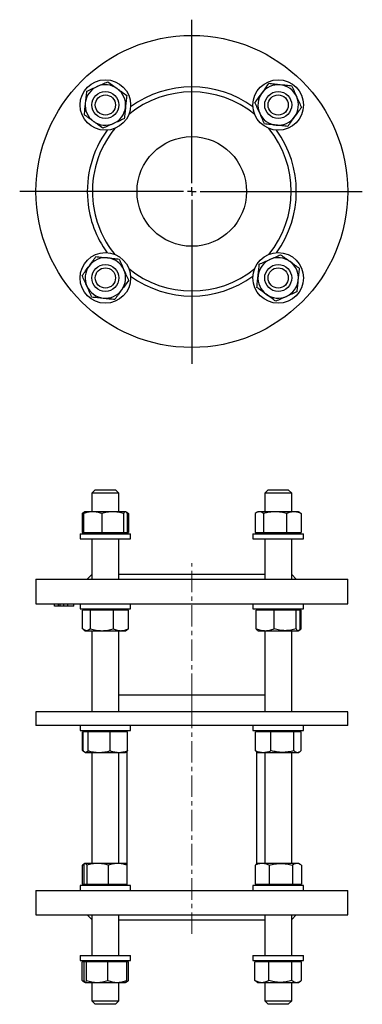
# Model space of a CAD drawing. Header units: millimetres. Extents: x 43 to 635, y 82 to 666.
# Tile 1 of 2: x 43 to 247, y 82 to 666. Entities that reach past the tile are written whole.
import ezdxf

# ---------------------------------------------------------------- set-up
doc = ezdxf.new("R2010")
doc.units = ezdxf.units.MM
doc.linetypes.add('CENTERX2', pattern=[20.32, 12.7, -2.54, 2.54, -2.54])
doc.layers.add('FORMAT', color=7, linetype='Continuous')

# ---------------------------------------------------------------- blocks, each defined once
blk = doc.blocks.new('SW_CENTERMARKSYMBOL_0')
at = {"layer": 'FORMAT', "color": 0}
for p, q in [((0, 5), (0, 101.84)), ((-5, 0), (-102.11, 0)), ((0, 0), (-2.5, 0)), ((0, 0), (0, 2.5)), ((0, 0), (0, -2.5)), ((0, 0), (2.5, 0)), ((5, 0), (101.16, 0)), ((0, -5), (0, -102.15))]:
    blk.add_line(p, q, dxfattribs=at)

msp = doc.modelspace()

# ---------------------------------------------------------------- linework, layer by layer
at = {"color": 7, "linetype": 'Continuous', "lineweight": 25}
for p, q in [((88.1, 387), (86.1, 385)), ((88.1, 387), (100.1, 387)), ((102.1, 385), (100.1, 387)), ((190.63, 387), (188.63, 385)), ((190.63, 387), (192.77, 387)), ((192.77, 387), (202.63, 387)), ((204.63, 385), (202.63, 387)), ((86.1, 385), (86.1, 374)), ((102.1, 385), (86.1, 385)), ((102.1, 374), (102.1, 385)), ((188.63, 385), (188.63, 374)), ((191.48, 385), (188.63, 385)), ((204.63, 385), (191.48, 385)), ((204.63, 374), (204.63, 385)), ((81.95, 373.91), (81.24, 373.5)), ((82.1, 374), (81.95, 373.91)), ((86.57, 374), (82.1, 374)), ((98.43, 374), (86.57, 374)), ((105.96, 374), (98.43, 374)), ((106.1, 374), (105.96, 374)), ((106.25, 373.91), (106.1, 374)), ((106.97, 373.5), (106.29, 373.89)), ((184.63, 374), (183.77, 373.5)), ((185.44, 374), (184.63, 374)), ((194.78, 374), (185.44, 374)), ((205.97, 374), (194.78, 374)), ((208.63, 374), (205.97, 374)), ((209.5, 373.5), (208.63, 374)), ((80.41, 372.93), (80.41, 361.8)), ((81.18, 372.93), (81.18, 361.8)), ((91.96, 372.93), (91.96, 361.8)), ((104.89, 372.93), (104.89, 361.8)), ((107.03, 372.93), (107.03, 361.8)), ((107.79, 372.93), (107.79, 361.8)), ((182.94, 372.93), (182.94, 361.8)), ((187.94, 372.93), (187.94, 361.8)), ((201.63, 372.93), (201.63, 361.8)), ((210.32, 372.93), (210.32, 361.8)), ((79.1, 361), (79.1, 358)), ((79.1, 361), (109.1, 361)), ((79.1, 358), (109.1, 358)), ((80.41, 361.8), (81.18, 361.8)), ((81.18, 361.8), (86.57, 361.8)), ((82.1, 361.8), (82.1, 361)), ((86.1, 358), (86.1, 334)), ((86.57, 361.8), (91.96, 361.8)), ((91.96, 361.8), (98.43, 361.8)), ((98.43, 361.8), (104.89, 361.8)), ((102.1, 334), (102.1, 358)), ((104.89, 361.8), (105.96, 361.8)), ((105.96, 361.8), (107.03, 361.8)), ((106.1, 361), (106.1, 361.8)), ((107.03, 361.8), (107.79, 361.8)), ((109.1, 358), (109.1, 361)), ((181.63, 361), (181.63, 358)), ((181.63, 361), (211.63, 361)), ((181.63, 358), (211.63, 358)), ((182.94, 361.8), (185.44, 361.8)), ((184.63, 361.8), (184.63, 361)), ((185.44, 361.8), (187.94, 361.8)), ((187.94, 361.8), (194.78, 361.8)), ((188.63, 358), (188.63, 334)), ((194.78, 361.8), (201.63, 361.8)), ((201.63, 361.8), (205.97, 361.8)), ((204.63, 334), (204.63, 358)), ((205.97, 361.8), (210.32, 361.8)), ((208.63, 361), (208.63, 361.8)), ((211.63, 358), (211.63, 361)), ((52.87, 334), (52.87, 319.5)), ((52.87, 334), (237.87, 334)), ((86.1, 336.73), (83.37, 334)), ((102.1, 337), (188.63, 337)), ((207.37, 334), (204.63, 336.73)), ((237.87, 319.5), (237.87, 334)), ((52.87, 319.5), (237.87, 319.5)), ((63.94, 318), (63.94, 319.5)), ((66.31, 318), (63.94, 318)), ((66.31, 318), (66.31, 319.5)), ((67.22, 318), (66.31, 318)), ((67.22, 318), (67.22, 319.5)), ((69.51, 318), (67.22, 318)), ((69.51, 318), (69.51, 319.5)), ((71.75, 318), (69.51, 318)), ((71.75, 318), (71.75, 319.5)), ((75.37, 318), (71.75, 318)), ((75.37, 318), (75.37, 319.5)), ((79.1, 319.5), (79.1, 316.5)), ((79.1, 316.5), (109.1, 316.5)), ((80.45, 304.57), (80.45, 315.7)), ((82.83, 315.7), (80.45, 315.7)), ((82.1, 316.5), (82.1, 315.7)), ((85.21, 315.7), (82.83, 315.7)), ((85.21, 304.57), (85.21, 315.7)), ((92.03, 315.7), (85.21, 315.7)), ((98.86, 315.7), (92.03, 315.7)), ((98.86, 304.57), (98.86, 315.7)), ((103.3, 315.7), (98.86, 315.7)), ((107.75, 315.7), (103.3, 315.7)), ((106.1, 315.7), (106.1, 316.5)), ((107.75, 304.57), (107.75, 315.7)), ((109.1, 316.5), (109.1, 319.5)), ((181.63, 319.5), (181.63, 316.5)), ((181.63, 316.5), (211.63, 316.5)), ((183.62, 304.57), (183.62, 315.7)), ((188.93, 315.7), (183.62, 315.7)), ((184.63, 316.5), (184.63, 315.7)), ((194.24, 315.7), (188.93, 315.7)), ((194.24, 304.57), (194.24, 315.7)), ((200.75, 315.7), (194.24, 315.7)), ((207.26, 315.7), (200.75, 315.7)), ((207.26, 304.57), (207.26, 315.7)), ((208.45, 315.7), (207.26, 315.7)), ((209.65, 315.7), (208.45, 315.7)), ((208.63, 315.7), (208.63, 316.5)), ((209.65, 304.57), (209.65, 315.7)), ((210.28, 315.7), (209.65, 315.7)), ((210.28, 304.57), (210.28, 315.7)), ((211.63, 316.5), (211.63, 319.5)), ((81.33, 303.95), (82.1, 303.5)), ((106.1, 303.5), (106.88, 303.95)), ((184.45, 303.61), (184.63, 303.5)), ((208.63, 303.5), (208.82, 303.61)), ((208.87, 303.63), (209.41, 303.95)), ((82.1, 303.5), (82.83, 303.5)), ((82.83, 303.5), (92.03, 303.5)), ((86.1, 303.5), (86.1, 255.33)), ((92.03, 303.5), (103.3, 303.5)), ((102.1, 255.33), (102.1, 303.5)), ((103.3, 303.5), (106.1, 303.5)), ((184.63, 303.5), (188.93, 303.5)), ((188.63, 303.5), (188.63, 255.33)), ((188.93, 303.5), (200.75, 303.5)), ((200.75, 303.5), (208.45, 303.5)), ((204.63, 255.33), (204.63, 303.5)), ((208.45, 303.5), (208.63, 303.5)), ((188.63, 265.33), (102.1, 265.33)), ((52.87, 255.33), (52.87, 247.33)), ((237.87, 255.33), (52.87, 255.33)), ((237.87, 247.33), (237.87, 255.33)), ((237.87, 247.33), (52.87, 247.33)), ((79.1, 247.33), (79.1, 244.33)), ((109.1, 244.33), (109.1, 247.33)), ((181.63, 247.33), (181.63, 244.33)), ((211.63, 244.33), (211.63, 247.33)), ((79.1, 244.33), (109.1, 244.33)), ((80.55, 232.4), (80.55, 243.53)), ((80.93, 243.53), (80.55, 243.53)), ((80.93, 232.4), (80.93, 243.53)), ((82.36, 243.53), (80.93, 243.53)), ((82.1, 244.33), (82.1, 243.53)), ((83.8, 243.53), (82.36, 243.53)), ((83.8, 232.4), (83.8, 243.53)), ((90.39, 243.53), (83.8, 243.53)), ((96.97, 243.53), (90.39, 243.53)), ((96.97, 232.4), (96.97, 243.53)), ((102.13, 243.53), (96.97, 243.53)), ((107.28, 243.53), (102.13, 243.53)), ((106.1, 243.53), (106.1, 244.33)), ((106.87, 244.33), (106.87, 243.53)), ((107.28, 232.4), (107.28, 243.53)), ((181.63, 244.33), (211.63, 244.33)), ((183.08, 232.4), (183.08, 243.53)), ((187.71, 243.53), (183.08, 243.53)), ((183.87, 243.53), (183.87, 244.33)), ((184.63, 244.33), (184.63, 243.53)), ((192.34, 243.53), (187.71, 243.53)), ((192.34, 232.4), (192.34, 243.53)), ((199.12, 243.53), (192.34, 243.53)), ((205.9, 243.53), (199.12, 243.53)), ((205.9, 232.4), (205.9, 243.53)), ((208.04, 243.53), (205.9, 243.53)), ((210.19, 243.53), (208.04, 243.53)), ((208.63, 243.53), (208.63, 244.33)), ((210.19, 232.4), (210.19, 243.53)), ((80.55, 232.4), (81.1, 232.18)), ((81.48, 231.69), (81.81, 231.5)), ((81.83, 231.48), (82.1, 231.33)), ((82.1, 231.33), (82.36, 231.33)), ((82.36, 231.33), (90.39, 231.33)), ((86.1, 231.33), (86.1, 165.5)), ((90.39, 231.33), (102.13, 231.33)), ((102.1, 165.5), (102.1, 231.33)), ((102.13, 231.33), (106.1, 231.33)), ((106.1, 231.33), (106.37, 231.48)), ((106.37, 231.48), (106.72, 231.69)), ((106.87, 231.9), (106.87, 164.45)), ((183.87, 165.06), (183.87, 231.78)), ((184.01, 231.69), (184.63, 231.33)), ((184.63, 231.33), (187.71, 231.33)), ((187.71, 231.33), (199.12, 231.33)), ((188.63, 231.33), (188.63, 165.5)), ((199.12, 231.33), (208.04, 231.33)), ((204.63, 165.5), (204.63, 231.33)), ((208.04, 231.33), (208.63, 231.33)), ((208.63, 231.33), (209.25, 231.69)), ((80.36, 164.43), (80.36, 153.3)), ((81.99, 165.44), (81.09, 164.91)), ((81.33, 164.43), (81.33, 153.3)), ((82.1, 165.5), (82, 165.44)), ((82.2, 165.5), (82.1, 165.5)), ((89.46, 165.5), (82.2, 165.5)), ((83.07, 164.43), (83.07, 153.3)), ((101.36, 165.5), (89.46, 165.5)), ((95.85, 164.43), (95.85, 153.3)), ((106.1, 165.5), (101.36, 165.5)), ((106.2, 165.44), (106.1, 165.5)), ((106.87, 165.06), (106.2, 165.44)), ((106.88, 164.43), (106.88, 153.3)), ((182.89, 164.43), (182.89, 153.3)), ((184.63, 165.5), (183.62, 164.91)), ((187.08, 165.5), (184.63, 165.5)), ((198.14, 165.5), (187.08, 165.5)), ((191.27, 164.43), (191.27, 153.3)), ((207.7, 165.5), (198.14, 165.5)), ((205.02, 164.43), (205.02, 153.3)), ((208.63, 165.5), (207.7, 165.5)), ((209.65, 164.91), (208.63, 165.5)), ((210.38, 164.43), (210.38, 153.3)), ((79.1, 152.5), (79.1, 149.5)), ((79.18, 152.5), (79.1, 152.5)), ((109.1, 152.5), (79.18, 152.5)), ((80.36, 153.3), (81.33, 153.3)), ((81.33, 153.3), (82.2, 153.3)), ((82.1, 153.3), (82.1, 152.5)), ((82.2, 153.3), (83.07, 153.3)), ((83.07, 153.3), (89.46, 153.3)), ((89.46, 153.3), (95.85, 153.3)), ((95.85, 153.3), (101.36, 153.3)), ((101.36, 153.3), (106.88, 153.3)), ((106.1, 152.5), (106.1, 153.3)), ((106.87, 153.3), (106.87, 152.5)), ((109.1, 149.5), (109.1, 152.5)), ((181.63, 152.5), (181.63, 149.5)), ((198.19, 152.5), (181.63, 152.5)), ((182.89, 153.3), (187.08, 153.3)), ((183.87, 152.5), (183.87, 153.3)), ((184.63, 153.3), (184.63, 152.5)), ((187.08, 153.3), (191.27, 153.3)), ((191.27, 153.3), (198.14, 153.3)), ((198.14, 153.3), (205.02, 153.3)), ((211.63, 152.5), (198.19, 152.5)), ((205.02, 153.3), (207.7, 153.3)), ((207.7, 153.3), (210.38, 153.3)), ((208.63, 152.5), (208.63, 153.3)), ((211.63, 149.5), (211.63, 152.5)), ((52.87, 149.5), (52.87, 135)), ((52.87, 149.5), (237.87, 149.5)), ((237.87, 135), (237.87, 149.5)), ((52.87, 135), (237.87, 135)), ((83.37, 135), (86.1, 132.26)), ((86.1, 135), (86.1, 111)), ((102.1, 111), (102.1, 135)), ((188.63, 135), (188.63, 111)), ((204.63, 132.26), (207.37, 135)), ((204.63, 111), (204.63, 135)), ((102.1, 132), (188.63, 132)), ((79.1, 111), (79.1, 108)), ((79.1, 111), (109.1, 111)), ((109.1, 108), (109.1, 111)), ((181.63, 111), (181.63, 108)), ((181.63, 111), (211.63, 111)), ((211.63, 108), (211.63, 111)), ((79.1, 108), (109.1, 108)), ((80.32, 96.07), (80.32, 107.2)), ((81.45, 107.2), (80.32, 107.2)), ((81.45, 96.07), (81.45, 107.2)), ((82.17, 107.2), (81.45, 107.2)), ((82.1, 108), (82.1, 107.2)), ((82.89, 107.2), (82.17, 107.2)), ((82.89, 96.07), (82.89, 107.2)), ((89.22, 107.2), (82.89, 107.2)), ((95.54, 107.2), (89.22, 107.2)), ((95.54, 96.07), (95.54, 107.2)), ((101.15, 107.2), (95.54, 107.2)), ((106.76, 107.2), (101.15, 107.2)), ((106.1, 107.2), (106.1, 108)), ((106.76, 96.07), (106.76, 107.2)), ((107.88, 107.2), (106.76, 107.2)), ((107.88, 96.07), (107.88, 107.2)), ((181.63, 108), (211.63, 108)), ((182.85, 96.07), (182.85, 107.2)), ((186.92, 107.2), (182.85, 107.2)), ((184.63, 108), (184.63, 107.2)), ((190.99, 107.2), (186.92, 107.2)), ((190.99, 96.07), (190.99, 107.2)), ((197.88, 107.2), (190.99, 107.2)), ((204.77, 107.2), (197.88, 107.2)), ((204.77, 96.07), (204.77, 107.2)), ((207.59, 107.2), (204.77, 107.2)), ((210.41, 107.2), (207.59, 107.2)), ((208.63, 107.2), (208.63, 108)), ((210.41, 96.07), (210.41, 107.2)), ((80.96, 95.66), (82, 95.06)), ((82.04, 95.04), (82.1, 95)), ((82.1, 95), (82.17, 95)), ((82.17, 95), (89.22, 95)), ((86.1, 95), (86.1, 84)), ((89.22, 95), (101.15, 95)), ((101.15, 95), (106.1, 95)), ((102.1, 84), (102.1, 95)), ((106.1, 95), (106.17, 95.04)), ((106.17, 95.04), (107.24, 95.66)), ((183.49, 95.66), (184.63, 95)), ((184.63, 95), (186.92, 95)), ((186.92, 95), (197.88, 95)), ((188.63, 95), (188.63, 84)), ((197.88, 95), (207.59, 95)), ((204.63, 84), (204.63, 95)), ((207.59, 95), (208.63, 95)), ((208.63, 95), (209.77, 95.66)), ((86.1, 84), (88.1, 82)), ((86.1, 84), (102.1, 84)), ((100.1, 82), (88.1, 82)), ((100.1, 82), (102.1, 84)), ((188.63, 84), (190.63, 82)), ((188.63, 84), (191.48, 84)), ((192.77, 82), (190.63, 82)), ((191.48, 84), (204.63, 84)), ((202.63, 82), (192.77, 82)), ((202.63, 82), (204.63, 84))]:
    msp.add_line(p, q, dxfattribs=at)
for centre, radius in [((145.37, 563.88), 92.5), ((94.1, 615.15), 15), ((196.63, 615.15), 15), ((94.1, 615.15), 8), ((94.1, 615.15), 6), ((196.63, 615.15), 8), ((196.63, 615.15), 6), ((145.37, 563.88), 32.5), ((94.1, 512.62), 15), ((196.63, 512.62), 15), ((94.1, 512.62), 8), ((196.63, 512.62), 8), ((94.1, 512.62), 6), ((196.63, 512.62), 6)]:
    msp.add_circle(centre, radius, dxfattribs=at)
for centre, radius, start, end in [((94.1, 615.15), 12, 114.03019, 174.03019), ((94.1, 615.15), 12, 54.03019, 114.03019), ((94.1, 615.15), 12, 354.03019, 54.03019), ((145.37, 563.88), 62, 54.16426, 125.83574), ((196.63, 615.15), 12, 84.03019, 144.03019), ((196.63, 615.15), 12, 24.03019, 84.03019), ((145.37, 563.88), 59, 50.73029, 129.26971), ((196.63, 615.15), 12, 144.03019, 204.03019), ((196.63, 615.15), 12, 324.03019, 24.03019), ((94.1, 615.15), 12, 174.03019, 234.03019), ((94.1, 615.15), 12, 294.03019, 354.03019), ((196.63, 615.15), 12, 204.03019, 264.03019), ((196.63, 615.15), 12, 264.03019, 324.03019), ((94.1, 615.15), 12, 234.03019, 294.03019), ((145.37, 563.88), 62, 144.16426, 185.08045), ((145.37, 563.88), 59, 140.73029, 185.08045), ((145.37, 563.88), 59, 320.73029, 39.26971), ((145.37, 563.88), 62, 324.16426, 35.83574), ((145.37, 563.88), 62, 185.08045, 215.83574), ((145.37, 563.88), 59, 185.08045, 219.26971), ((94.1, 512.62), 12, 144.03019, 204.03019), ((94.1, 512.62), 12, 84.03019, 144.03019), ((94.1, 512.62), 12, 24.03019, 84.03019), ((196.63, 512.62), 12, 114.03019, 174.03019), ((196.63, 512.62), 12, 54.03019, 114.03019), ((196.63, 512.62), 12, 354.03019, 54.03019), ((94.1, 512.62), 12, 324.03019, 24.03019), ((145.37, 563.88), 59, 230.73029, 309.26971), ((196.63, 512.62), 12, 174.03019, 234.03019), ((145.37, 563.88), 62, 234.16426, 305.83574), ((196.63, 512.62), 12, 294.03019, 354.03019), ((94.1, 512.62), 12, 204.03019, 264.03019), ((94.1, 512.62), 12, 264.03019, 324.03019), ((196.63, 512.62), 12, 234.03019, 294.03019)]:
    msp.add_arc(centre, radius, start, end, dxfattribs=at)
for points, knots in [([(82.89, 623.29), (83.92, 623.75), (84.97, 624.22), (87.07, 625.15), (88.14, 625.63), (89.22, 626.11)], [0, 0, 0, 0, 0.5, 0.5, 1, 1, 1, 1]), ([(89.22, 626.11), (89.75, 626.35), (90.29, 626.59), (91.36, 627.07), (91.89, 627.3), (93.47, 628.01), (94.51, 628.47), (95.54, 628.93)], [0, 0, 0, 0, 0.25, 0.25, 0.5, 0.5, 1, 1, 1, 1]), ([(95.54, 628.93), (96.46, 628.27), (97.38, 627.59), (99.25, 626.24), (100.2, 625.56), (101.15, 624.86)], [0, 0, 0, 0, 0.5, 0.5, 1, 1, 1, 1]), ([(101.15, 624.86), (101.63, 624.52), (102.1, 624.17), (103.05, 623.48), (103.52, 623.14), (104.92, 622.13), (105.84, 621.46), (106.76, 620.79)], [0, 0, 0, 0, 0.25, 0.25, 0.5, 0.5, 1, 1, 1, 1]), ([(186.92, 622.2), (187.27, 622.67), (187.61, 623.15), (188.3, 624.1), (188.64, 624.57), (189.66, 625.97), (190.33, 626.89), (190.99, 627.81)], [0, 0, 0, 0, 0.25, 0.25, 0.5, 0.5, 1, 1, 1, 1]), ([(197.88, 627.08), (197.3, 627.15), (196.71, 627.21), (195.54, 627.33), (194.96, 627.39), (193.23, 627.57), (192.1, 627.69), (190.99, 627.81)], [0, 0, 0, 0, 0.25, 0.25, 0.5, 0.5, 1, 1, 1, 1]), ([(204.77, 626.36), (203.65, 626.48), (202.5, 626.6), (200.2, 626.84), (199.05, 626.96), (197.88, 627.08)], [0, 0, 0, 0, 0.5, 0.5, 1, 1, 1, 1]), ([(204.77, 626.36), (205.23, 625.33), (205.7, 624.29), (206.64, 622.18), (207.11, 621.11), (207.59, 620.04)], [0, 0, 0, 0, 0.5, 0.5, 1, 1, 1, 1]), ([(82.89, 623.29), (82.77, 622.17), (82.65, 621.02), (82.41, 618.72), (82.29, 617.56), (82.17, 616.4)], [0, 0, 0, 0, 0.5, 0.5, 1, 1, 1, 1]), ([(106.76, 620.79), (106.64, 619.67), (106.52, 618.52), (106.28, 616.22), (106.16, 615.07), (106.04, 613.9)], [0, 0, 0, 0, 0.5, 0.5, 1, 1, 1, 1]), ([(182.85, 616.59), (183.52, 617.51), (184.19, 618.43), (185.54, 620.3), (186.23, 621.24), (186.92, 622.2)], [0, 0, 0, 0, 0.5, 0.5, 1, 1, 1, 1]), ([(207.59, 620.04), (207.83, 619.5), (208.07, 618.96), (208.55, 617.89), (208.79, 617.36), (209.49, 615.78), (209.95, 614.74), (210.41, 613.71)], [0, 0, 0, 0, 0.25, 0.25, 0.5, 0.5, 1, 1, 1, 1]), ([(82.17, 616.4), (82.11, 615.82), (82.05, 615.23), (81.92, 614.06), (81.86, 613.48), (81.68, 611.75), (81.56, 610.62), (81.45, 609.51)], [0, 0, 0, 0, 0.25, 0.25, 0.5, 0.5, 1, 1, 1, 1]), ([(106.04, 613.9), (105.98, 613.32), (105.92, 612.73), (105.79, 611.56), (105.73, 610.98), (105.55, 609.25), (105.43, 608.13), (105.32, 607.01)], [0, 0, 0, 0, 0.25, 0.25, 0.5, 0.5, 1, 1, 1, 1]), ([(185.67, 610.26), (185.43, 610.8), (185.19, 611.34), (184.72, 612.41), (184.48, 612.94), (183.78, 614.52), (183.31, 615.56), (182.85, 616.59)], [0, 0, 0, 0, 0.25, 0.25, 0.5, 0.5, 1, 1, 1, 1]), ([(210.41, 613.71), (209.75, 612.79), (209.08, 611.87), (207.72, 610), (207.04, 609.06), (206.34, 608.1)], [0, 0, 0, 0, 0.5, 0.5, 1, 1, 1, 1]), ([(87.05, 605.44), (86.58, 605.78), (86.1, 606.13), (85.15, 606.82), (84.69, 607.16), (83.28, 608.17), (82.36, 608.84), (81.45, 609.51)], [0, 0, 0, 0, 0.25, 0.25, 0.5, 0.5, 1, 1, 1, 1]), ([(188.49, 603.94), (188.03, 604.97), (187.57, 606.01), (186.63, 608.12), (186.15, 609.19), (185.67, 610.26)], [0, 0, 0, 0, 0.5, 0.5, 1, 1, 1, 1]), ([(206.34, 608.1), (206, 607.63), (205.65, 607.15), (204.97, 606.2), (204.63, 605.73), (203.61, 604.33), (202.94, 603.41), (202.28, 602.49)], [0, 0, 0, 0, 0.25, 0.25, 0.5, 0.5, 1, 1, 1, 1]), ([(92.66, 601.37), (91.74, 602.03), (90.82, 602.7), (88.95, 604.06), (88.01, 604.74), (87.05, 605.44)], [0, 0, 0, 0, 0.5, 0.5, 1, 1, 1, 1]), ([(98.99, 604.19), (98.45, 603.95), (97.91, 603.71), (96.85, 603.23), (96.32, 603), (94.74, 602.29), (93.69, 601.83), (92.66, 601.37)], [0, 0, 0, 0, 0.25, 0.25, 0.5, 0.5, 1, 1, 1, 1]), ([(105.32, 607.01), (104.28, 606.55), (103.24, 606.08), (101.13, 605.15), (100.07, 604.67), (98.99, 604.19)], [0, 0, 0, 0, 0.5, 0.5, 1, 1, 1, 1]), ([(195.38, 603.22), (194.8, 603.28), (194.22, 603.34), (193.05, 603.46), (192.46, 603.52), (190.74, 603.7), (189.61, 603.82), (188.49, 603.94)], [0, 0, 0, 0, 0.25, 0.25, 0.5, 0.5, 1, 1, 1, 1]), ([(202.28, 602.49), (201.15, 602.61), (200.01, 602.73), (197.71, 602.97), (196.55, 603.09), (195.38, 603.22)], [0, 0, 0, 0, 0.5, 0.5, 1, 1, 1, 1]), ([(191.75, 523.58), (192.28, 523.82), (192.82, 524.06), (193.89, 524.54), (194.42, 524.77), (196, 525.48), (197.04, 525.94), (198.07, 526.4)], [0, 0, 0, 0, 0.25, 0.25, 0.5, 0.5, 1, 1, 1, 1]), ([(198.07, 526.4), (198.99, 525.74), (199.92, 525.06), (201.78, 523.71), (202.73, 523.02), (203.68, 522.33)], [0, 0, 0, 0, 0.5, 0.5, 1, 1, 1, 1]), ([(80.32, 514.06), (80.99, 514.98), (81.66, 515.9), (83.01, 517.77), (83.7, 518.71), (84.39, 519.67)], [0, 0, 0, 0, 0.5, 0.5, 1, 1, 1, 1]), ([(84.39, 519.67), (84.74, 520.14), (85.08, 520.62), (85.77, 521.57), (86.11, 522.04), (87.13, 523.44), (87.8, 524.36), (88.46, 525.27)], [0, 0, 0, 0, 0.25, 0.25, 0.5, 0.5, 1, 1, 1, 1]), ([(88.46, 525.27), (89.58, 525.16), (90.73, 525.04), (93.03, 524.8), (94.19, 524.68), (95.35, 524.55)], [0, 0, 0, 0, 0.5, 0.5, 1, 1, 1, 1]), ([(95.35, 524.55), (95.93, 524.49), (96.52, 524.43), (97.69, 524.31), (98.27, 524.25), (100, 524.07), (101.13, 523.95), (102.24, 523.83)], [0, 0, 0, 0, 0.25, 0.25, 0.5, 0.5, 1, 1, 1, 1]), ([(102.24, 523.83), (102.7, 522.8), (103.17, 521.76), (104.11, 519.65), (104.58, 518.58), (105.06, 517.51)], [0, 0, 0, 0, 0.5, 0.5, 1, 1, 1, 1]), ([(184.7, 513.87), (184.76, 514.45), (184.82, 515.03), (184.94, 516.21), (185, 516.79), (185.18, 518.52), (185.3, 519.64), (185.42, 520.76)], [0, 0, 0, 0, 0.25, 0.25, 0.5, 0.5, 1, 1, 1, 1]), ([(185.42, 520.76), (186.45, 521.22), (187.5, 521.68), (189.6, 522.62), (190.67, 523.1), (191.75, 523.58)], [0, 0, 0, 0, 0.5, 0.5, 1, 1, 1, 1]), ([(203.68, 522.33), (204.16, 521.99), (204.64, 521.64), (205.58, 520.95), (206.05, 520.61), (207.45, 519.6), (208.37, 518.93), (209.29, 518.26)], [0, 0, 0, 0, 0.25, 0.25, 0.5, 0.5, 1, 1, 1, 1]), ([(83.14, 507.73), (82.9, 508.27), (82.66, 508.81), (82.19, 509.88), (81.95, 510.41), (81.25, 511.99), (80.78, 513.03), (80.32, 514.06)], [0, 0, 0, 0, 0.25, 0.25, 0.5, 0.5, 1, 1, 1, 1]), ([(105.06, 517.51), (105.3, 516.97), (105.54, 516.43), (106.02, 515.36), (106.25, 514.83), (106.96, 513.25), (107.42, 512.21), (107.88, 511.18)], [0, 0, 0, 0, 0.25, 0.25, 0.5, 0.5, 1, 1, 1, 1]), ([(183.98, 506.98), (184.09, 508.1), (184.21, 509.25), (184.46, 511.55), (184.58, 512.7), (184.7, 513.87)], [0, 0, 0, 0, 0.5, 0.5, 1, 1, 1, 1]), ([(208.57, 511.37), (208.63, 511.95), (208.69, 512.54), (208.81, 513.71), (208.87, 514.29), (209.05, 516.02), (209.17, 517.15), (209.29, 518.26)], [0, 0, 0, 0, 0.25, 0.25, 0.5, 0.5, 1, 1, 1, 1]), ([(107.88, 511.18), (107.22, 510.26), (106.55, 509.34), (105.19, 507.47), (104.51, 506.53), (103.81, 505.57)], [0, 0, 0, 0, 0.5, 0.5, 1, 1, 1, 1]), ([(207.85, 504.48), (207.96, 505.6), (208.08, 506.75), (208.33, 509.05), (208.45, 510.21), (208.57, 511.37)], [0, 0, 0, 0, 0.5, 0.5, 1, 1, 1, 1]), ([(85.96, 501.41), (85.5, 502.44), (85.04, 503.48), (84.1, 505.59), (83.62, 506.65), (83.14, 507.73)], [0, 0, 0, 0, 0.5, 0.5, 1, 1, 1, 1]), ([(103.81, 505.57), (103.47, 505.1), (103.12, 504.62), (102.44, 503.67), (102.1, 503.2), (101.08, 501.8), (100.41, 500.88), (99.75, 499.96)], [0, 0, 0, 0, 0.25, 0.25, 0.5, 0.5, 1, 1, 1, 1]), ([(189.58, 502.91), (189.11, 503.25), (188.63, 503.6), (187.69, 504.29), (187.22, 504.63), (185.82, 505.64), (184.89, 506.31), (183.98, 506.98)], [0, 0, 0, 0, 0.25, 0.25, 0.5, 0.5, 1, 1, 1, 1]), ([(195.19, 498.84), (194.27, 499.5), (193.35, 500.17), (191.48, 501.53), (190.54, 502.21), (189.58, 502.91)], [0, 0, 0, 0, 0.5, 0.5, 1, 1, 1, 1]), ([(207.85, 504.48), (206.81, 504.02), (205.77, 503.55), (203.66, 502.61), (202.6, 502.14), (201.52, 501.66)], [0, 0, 0, 0, 0.5, 0.5, 1, 1, 1, 1]), ([(85.96, 501.41), (87.08, 501.29), (88.23, 501.17), (90.53, 500.93), (91.69, 500.81), (92.85, 500.68)], [0, 0, 0, 0, 0.5, 0.5, 1, 1, 1, 1]), ([(92.85, 500.68), (93.44, 500.62), (94.02, 500.56), (95.19, 500.44), (95.78, 500.38), (97.5, 500.2), (98.63, 500.08), (99.75, 499.96)], [0, 0, 0, 0, 0.25, 0.25, 0.5, 0.5, 1, 1, 1, 1]), ([(201.52, 501.66), (200.98, 501.42), (200.44, 501.18), (199.38, 500.7), (198.85, 500.47), (197.27, 499.76), (196.22, 499.3), (195.19, 498.84)], [0, 0, 0, 0, 0.25, 0.25, 0.5, 0.5, 1, 1, 1, 1]), ([(81.75, 373.75), (81.69, 373.72), (81.5, 373.65), (81.18, 373.47), (80.79, 373.22), (80.54, 373.03), (80.41, 372.93)], [0, 0, 0, 0, 0.132549, 0.421637, 0.710855, 1, 1, 1, 1]), ([(86.57, 374), (86.11, 374), (85.66, 373.97), (84.74, 373.87), (84.28, 373.8), (82.93, 373.52), (82.05, 373.25), (81.18, 372.93)], [0, 0, 0, 0, 0.25, 0.25, 0.5, 0.5, 1, 1, 1, 1]), ([(81.18, 372.93), (81.23, 373.03), (81.35, 373.24), (81.52, 373.5), (81.7, 373.71), (81.85, 373.85), (81.93, 373.89), (81.96, 373.91)], [0, 0, 0, 0, 0.22525, 0.450564, 0.67576, 0.905209, 1, 1, 1, 1]), ([(91.96, 372.93), (91.09, 373.25), (90.19, 373.53), (88.39, 373.9), (87.48, 374), (86.57, 374)], [0, 0, 0, 0, 0.5, 0.5, 1, 1, 1, 1]), ([(98.43, 374), (97.88, 374), (97.33, 373.97), (96.24, 373.88), (95.7, 373.8), (94.08, 373.52), (93.02, 373.25), (91.96, 372.93)], [0, 0, 0, 0, 0.25, 0.25, 0.5, 0.5, 1, 1, 1, 1]), ([(104.89, 372.93), (103.83, 373.25), (102.77, 373.52), (100.61, 373.9), (99.53, 374), (98.43, 374)], [0, 0, 0, 0, 0.5, 0.5, 1, 1, 1, 1]), ([(105.96, 374), (105.87, 374), (105.78, 373.97), (105.6, 373.88), (105.51, 373.8), (105.24, 373.52), (105.06, 373.25), (104.89, 372.93)], [0, 0, 0, 0, 0.25, 0.25, 0.5, 0.5, 1, 1, 1, 1]), ([(107.03, 372.93), (106.85, 373.25), (106.68, 373.52), (106.32, 373.9), (106.14, 374), (105.96, 374)], [0, 0, 0, 0, 0.5, 0.5, 1, 1, 1, 1]), ([(185.44, 374), (185.23, 374), (185.01, 373.97), (184.59, 373.88), (184.38, 373.8), (183.76, 373.52), (183.35, 373.25), (182.94, 372.93)], [0, 0, 0, 0, 0.25, 0.25, 0.5, 0.5, 1, 1, 1, 1]), ([(187.94, 372.93), (187.53, 373.25), (187.12, 373.52), (186.28, 373.9), (185.86, 374), (185.44, 374)], [0, 0, 0, 0, 0.5, 0.5, 1, 1, 1, 1]), ([(194.78, 374), (194.2, 374), (193.62, 373.97), (192.46, 373.88), (191.89, 373.8), (190.18, 373.52), (189.05, 373.25), (187.94, 372.93)], [0, 0, 0, 0, 0.25, 0.25, 0.5, 0.5, 1, 1, 1, 1]), ([(201.63, 372.93), (200.51, 373.25), (199.38, 373.52), (197.1, 373.9), (195.95, 374), (194.78, 374)], [0, 0, 0, 0, 0.5, 0.5, 1, 1, 1, 1]), ([(205.97, 374), (205.61, 374), (205.24, 373.97), (204.5, 373.87), (204.13, 373.8), (203.04, 373.52), (202.33, 373.25), (201.63, 372.93)], [0, 0, 0, 0, 0.25, 0.25, 0.5, 0.5, 1, 1, 1, 1]), ([(210.32, 372.93), (209.62, 373.25), (208.89, 373.53), (207.44, 373.9), (206.71, 374), (205.97, 374)], [0, 0, 0, 0, 0.5, 0.5, 1, 1, 1, 1]), ([(107.79, 372.93), (107.54, 373.04), (107.2, 373.2), (106.86, 373.32), (106.78, 373.34)], [0, 0, 0, 0, 0.767815, 1, 1, 1, 1]), ([(106.97, 373.5), (106.99, 373.49), (107.13, 373.41), (107.41, 373.22), (107.67, 373.02), (107.79, 372.93)], [0, 0, 0, 0, 0.068995, 0.534556, 1, 1, 1, 1]), ([(209.5, 373.5), (209.52, 373.49), (209.67, 373.41), (209.94, 373.22), (210.2, 373.02), (210.32, 372.93)], [0, 0, 0, 0, 0.068995, 0.534556, 1, 1, 1, 1]), ([(82.83, 303.5), (82.63, 303.5), (82.43, 303.52), (82.02, 303.62), (81.82, 303.7), (81.23, 303.98), (80.84, 304.25), (80.45, 304.57)], [0, 0, 0, 0, 0.25, 0.25, 0.5, 0.5, 1, 1, 1, 1]), ([(85.21, 304.57), (84.82, 304.25), (84.43, 303.97), (83.63, 303.6), (83.23, 303.5), (82.83, 303.5)], [0, 0, 0, 0, 0.5, 0.5, 1, 1, 1, 1]), ([(85.21, 304.57), (86.32, 304.24), (87.45, 303.97), (89.72, 303.6), (90.87, 303.5), (92.03, 303.5)], [0, 0, 0, 0, 0.5, 0.5, 1, 1, 1, 1]), ([(92.03, 303.5), (92.61, 303.5), (93.19, 303.52), (94.34, 303.62), (94.92, 303.69), (96.62, 303.97), (97.74, 304.24), (98.86, 304.57)], [0, 0, 0, 0, 0.25, 0.25, 0.5, 0.5, 1, 1, 1, 1]), ([(98.86, 304.57), (99.58, 304.24), (100.32, 303.97), (101.8, 303.6), (102.55, 303.5), (103.3, 303.5)], [0, 0, 0, 0, 0.5, 0.5, 1, 1, 1, 1]), ([(103.3, 303.5), (103.68, 303.5), (104.06, 303.52), (104.81, 303.62), (105.18, 303.69), (106.29, 303.97), (107.03, 304.24), (107.75, 304.57)], [0, 0, 0, 0, 0.25, 0.25, 0.5, 0.5, 1, 1, 1, 1]), ([(107.75, 304.57), (107.65, 304.49), (107.45, 304.33), (107.16, 304.12), (106.97, 304.01), (106.88, 303.95)], [0, 0, 0, 0, 0.345219, 0.6907, 1, 1, 1, 1]), ([(183.62, 304.57), (184.49, 304.24), (185.36, 303.97), (187.13, 303.6), (188.03, 303.5), (188.93, 303.5)], [0, 0, 0, 0, 0.5, 0.5, 1, 1, 1, 1]), ([(184.45, 303.61), (184.42, 303.63), (184.33, 303.68), (184.17, 303.82), (183.99, 304.02), (183.8, 304.27), (183.68, 304.47), (183.62, 304.57)], [0, 0, 0, 0, 0.111268, 0.330445, 0.553581, 0.776819, 1, 1, 1, 1]), ([(188.93, 303.5), (189.38, 303.5), (189.83, 303.52), (190.73, 303.62), (191.18, 303.69), (192.5, 303.97), (193.38, 304.24), (194.24, 304.57)], [0, 0, 0, 0, 0.25, 0.25, 0.5, 0.5, 1, 1, 1, 1]), ([(200.75, 303.5), (200.2, 303.5), (199.65, 303.52), (198.54, 303.62), (197.99, 303.7), (196.36, 303.98), (195.3, 304.25), (194.24, 304.57)], [0, 0, 0, 0, 0.25, 0.25, 0.5, 0.5, 1, 1, 1, 1]), ([(207.26, 304.57), (206.2, 304.25), (205.12, 303.97), (202.94, 303.6), (201.85, 303.5), (200.75, 303.5)], [0, 0, 0, 0, 0.5, 0.5, 1, 1, 1, 1]), ([(207.26, 304.57), (207.45, 304.24), (207.65, 303.97), (208.05, 303.6), (208.25, 303.5), (208.45, 303.5)], [0, 0, 0, 0, 0.5, 0.5, 1, 1, 1, 1]), ([(208.45, 303.5), (208.55, 303.5), (208.66, 303.52), (208.86, 303.62), (208.96, 303.69), (209.26, 303.97), (209.45, 304.24), (209.65, 304.57)], [0, 0, 0, 0, 0.25, 0.25, 0.5, 0.5, 1, 1, 1, 1]), ([(210.28, 304.57), (210.14, 304.46), (209.86, 304.23), (209.57, 304.03), (209.42, 303.95), (209.41, 303.95)], [0, 0, 0, 0, 0.488888, 0.9777336, 1, 1, 1, 1]), ([(209.42, 304.21), (209.48, 304.24), (209.77, 304.34), (210.06, 304.47), (210.28, 304.57)], [0, 0, 0, 0, 0.21211, 1, 1, 1, 1]), ([(81.48, 231.69), (81.39, 231.75), (81.19, 231.87), (80.88, 232.11), (80.66, 232.3), (80.55, 232.4)], [0, 0, 0, 0, 0.291299, 0.645694, 1, 1, 1, 1]), ([(82.36, 231.33), (82.24, 231.33), (82.12, 231.35), (81.88, 231.45), (81.75, 231.53), (81.39, 231.81), (81.16, 232.08), (80.93, 232.4)], [0, 0, 0, 0, 0.25, 0.25, 0.5, 0.5, 1, 1, 1, 1]), ([(83.8, 232.4), (83.57, 232.08), (83.33, 231.8), (82.85, 231.43), (82.61, 231.33), (82.36, 231.33)], [0, 0, 0, 0, 0.5, 0.5, 1, 1, 1, 1]), ([(83.8, 232.4), (84.88, 232.07), (85.96, 231.8), (88.16, 231.43), (89.26, 231.33), (90.39, 231.33)], [0, 0, 0, 0, 0.5, 0.5, 1, 1, 1, 1]), ([(90.39, 231.33), (90.95, 231.33), (91.51, 231.35), (92.62, 231.45), (93.17, 231.52), (94.82, 231.8), (95.9, 232.07), (96.97, 232.4)], [0, 0, 0, 0, 0.25, 0.25, 0.5, 0.5, 1, 1, 1, 1]), ([(96.97, 232.4), (97.82, 232.07), (98.67, 231.8), (100.38, 231.43), (101.25, 231.33), (102.13, 231.33)], [0, 0, 0, 0, 0.5, 0.5, 1, 1, 1, 1]), ([(102.13, 231.33), (102.56, 231.33), (103, 231.35), (103.87, 231.45), (104.3, 231.52), (105.59, 231.8), (106.44, 232.07), (107.28, 232.4)], [0, 0, 0, 0, 0.25, 0.25, 0.5, 0.5, 1, 1, 1, 1]), ([(107.28, 232.4), (107.22, 232.32), (107.1, 232.16), (106.89, 231.91), (106.65, 231.68), (106.47, 231.53), (106.37, 231.49), (106.37, 231.48)], [0, 0, 0, 0, 0.201592, 0.403338, 0.692808, 0.982248, 1, 1, 1, 1]), ([(106.5, 231.57), (106.55, 231.6), (106.68, 231.65), (106.8, 231.74), (106.87, 231.78)], [0, 0, 0, 0, 0.444779, 1, 1, 1, 1]), ([(183.08, 232.4), (183.84, 232.07), (184.6, 231.8), (186.14, 231.43), (186.92, 231.33), (187.71, 231.33)], [0, 0, 0, 0, 0.5, 0.5, 1, 1, 1, 1]), ([(184.01, 231.69), (183.92, 231.75), (183.72, 231.87), (183.41, 232.11), (183.19, 232.3), (183.08, 232.4)], [0, 0, 0, 0, 0.291299, 0.645694, 1, 1, 1, 1]), ([(187.71, 231.33), (188.1, 231.33), (188.5, 231.35), (189.28, 231.45), (189.67, 231.52), (190.82, 231.8), (191.59, 232.07), (192.34, 232.4)], [0, 0, 0, 0, 0.25, 0.25, 0.5, 0.5, 1, 1, 1, 1]), ([(199.12, 231.33), (198.55, 231.33), (197.97, 231.35), (196.82, 231.45), (196.25, 231.53), (194.55, 231.81), (193.44, 232.08), (192.34, 232.4)], [0, 0, 0, 0, 0.25, 0.25, 0.5, 0.5, 1, 1, 1, 1]), ([(205.9, 232.4), (204.8, 232.08), (203.67, 231.8), (201.4, 231.43), (200.27, 231.33), (199.12, 231.33)], [0, 0, 0, 0, 0.5, 0.5, 1, 1, 1, 1]), ([(205.9, 232.4), (206.25, 232.07), (206.6, 231.8), (207.32, 231.43), (207.68, 231.33), (208.04, 231.33)], [0, 0, 0, 0, 0.5, 0.5, 1, 1, 1, 1]), ([(208.04, 231.33), (208.23, 231.33), (208.41, 231.35), (208.77, 231.45), (208.95, 231.52), (209.49, 231.8), (209.84, 232.07), (210.19, 232.4)], [0, 0, 0, 0, 0.25, 0.25, 0.5, 0.5, 1, 1, 1, 1]), ([(81.58, 164.94), (81.39, 164.87), (80.98, 164.71), (80.57, 164.53), (80.36, 164.43)], [0, 0, 0, 0, 0.47337, 1, 1, 1, 1]), ([(80.36, 164.43), (80.5, 164.53), (80.74, 164.71), (80.99, 164.85), (81.09, 164.91)], [0, 0, 0, 0, 0.594712, 1, 1, 1, 1]), ([(81.33, 164.43), (81.47, 164.75), (81.61, 165.03), (81.9, 165.4), (82.05, 165.5), (82.2, 165.5)], [0, 0, 0, 0, 0.5, 0.5, 1, 1, 1, 1]), ([(82.2, 165.5), (82.27, 165.5), (82.35, 165.47), (82.49, 165.37), (82.57, 165.3), (82.79, 165.02), (82.93, 164.75), (83.07, 164.43)], [0, 0, 0, 0, 0.25, 0.25, 0.5, 0.5, 1, 1, 1, 1]), ([(89.46, 165.5), (88.92, 165.5), (88.37, 165.47), (87.29, 165.38), (86.76, 165.3), (85.16, 165.02), (84.11, 164.75), (83.07, 164.43)], [0, 0, 0, 0, 0.25, 0.25, 0.5, 0.5, 1, 1, 1, 1]), ([(95.85, 164.43), (94.8, 164.75), (93.75, 165.02), (91.62, 165.4), (90.55, 165.5), (89.46, 165.5)], [0, 0, 0, 0, 0.5, 0.5, 1, 1, 1, 1]), ([(101.36, 165.5), (100.9, 165.5), (100.43, 165.47), (99.49, 165.38), (99.03, 165.3), (97.66, 165.02), (96.75, 164.75), (95.85, 164.43)], [0, 0, 0, 0, 0.25, 0.25, 0.5, 0.5, 1, 1, 1, 1]), ([(106.88, 164.43), (105.98, 164.75), (105.07, 165.02), (103.23, 165.4), (102.3, 165.5), (101.36, 165.5)], [0, 0, 0, 0, 0.5, 0.5, 1, 1, 1, 1]), ([(106.2, 165.44), (106.21, 165.43), (106.28, 165.4), (106.4, 165.27), (106.56, 165.05), (106.72, 164.77), (106.83, 164.54), (106.88, 164.43)], [0, 0, 0, 0, 0.065911, 0.29827, 0.530651, 0.765315, 1, 1, 1, 1]), ([(106.87, 165.04), (106.76, 165.1), (106.61, 165.18), (106.46, 165.23), (106.42, 165.25)], [0, 0, 0, 0, 0.7382491, 1, 1, 1, 1]), ([(187.08, 165.5), (186.72, 165.5), (186.37, 165.47), (185.66, 165.38), (185.31, 165.3), (184.26, 165.02), (183.57, 164.75), (182.89, 164.43)], [0, 0, 0, 0, 0.25, 0.25, 0.5, 0.5, 1, 1, 1, 1]), ([(182.89, 164.43), (183.03, 164.53), (183.27, 164.71), (183.52, 164.85), (183.62, 164.91)], [0, 0, 0, 0, 0.594712, 1, 1, 1, 1]), ([(191.27, 164.43), (190.59, 164.75), (189.89, 165.02), (188.5, 165.4), (187.79, 165.5), (187.08, 165.5)], [0, 0, 0, 0, 0.5, 0.5, 1, 1, 1, 1]), ([(191.27, 164.43), (192.39, 164.75), (193.53, 165.03), (195.83, 165.4), (196.98, 165.5), (198.14, 165.5)], [0, 0, 0, 0, 0.5, 0.5, 1, 1, 1, 1]), ([(198.14, 165.5), (198.73, 165.5), (199.31, 165.47), (200.48, 165.37), (201.06, 165.3), (202.78, 165.02), (203.91, 164.75), (205.02, 164.43)], [0, 0, 0, 0, 0.25, 0.25, 0.5, 0.5, 1, 1, 1, 1]), ([(207.7, 165.5), (207.47, 165.5), (207.24, 165.47), (206.79, 165.38), (206.57, 165.3), (205.9, 165.02), (205.45, 164.75), (205.02, 164.43)], [0, 0, 0, 0, 0.25, 0.25, 0.5, 0.5, 1, 1, 1, 1]), ([(210.38, 164.43), (209.94, 164.75), (209.5, 165.02), (208.61, 165.4), (208.15, 165.5), (207.7, 165.5)], [0, 0, 0, 0, 0.5, 0.5, 1, 1, 1, 1]), ([(80.32, 96.07), (80.54, 95.97), (80.98, 95.76), (81.44, 95.57), (81.67, 95.5), (81.69, 95.49)], [0, 0, 0, 0, 0.483496, 0.967129, 1, 1, 1, 1]), ([(80.96, 95.66), (80.89, 95.7), (80.68, 95.82), (80.46, 95.97), (80.32, 96.07)], [0, 0, 0, 0, 0.325283, 1, 1, 1, 1]), ([(82.17, 95), (82.11, 95), (82.05, 95.02), (81.92, 95.12), (81.86, 95.2), (81.68, 95.48), (81.56, 95.75), (81.45, 96.07)], [0, 0, 0, 0, 0.25, 0.25, 0.5, 0.5, 1, 1, 1, 1]), ([(82.89, 96.07), (82.77, 95.75), (82.65, 95.47), (82.41, 95.1), (82.29, 95), (82.17, 95)], [0, 0, 0, 0, 0.5, 0.5, 1, 1, 1, 1]), ([(82.89, 96.07), (83.92, 95.74), (84.97, 95.47), (87.07, 95.1), (88.14, 95), (89.22, 95)], [0, 0, 0, 0, 0.5, 0.5, 1, 1, 1, 1]), ([(89.22, 95), (89.75, 95), (90.29, 95.02), (91.36, 95.12), (91.89, 95.19), (93.47, 95.47), (94.51, 95.74), (95.54, 96.07)], [0, 0, 0, 0, 0.25, 0.25, 0.5, 0.5, 1, 1, 1, 1]), ([(95.54, 96.07), (96.46, 95.74), (97.38, 95.47), (99.25, 95.1), (100.2, 95), (101.15, 95)], [0, 0, 0, 0, 0.5, 0.5, 1, 1, 1, 1]), ([(101.15, 95), (101.63, 95), (102.1, 95.02), (103.05, 95.12), (103.52, 95.19), (104.92, 95.47), (105.84, 95.74), (106.76, 96.07)], [0, 0, 0, 0, 0.25, 0.25, 0.5, 0.5, 1, 1, 1, 1]), ([(106.76, 96.07), (106.73, 95.99), (106.67, 95.83), (106.56, 95.58), (106.44, 95.35), (106.32, 95.17), (106.23, 95.08), (106.19, 95.05), (106.17, 95.04)], [0, 0, 0, 0, 0.156477, 0.313073, 0.537761, 0.762425, 0.914047, 1, 1, 1, 1]), ([(106.37, 95.25), (106.44, 95.27), (106.65, 95.35), (107.02, 95.53), (107.45, 95.77), (107.74, 95.97), (107.88, 96.07)], [0, 0, 0, 0, 0.1341894, 0.42273, 0.7114015, 1, 1, 1, 1]), ([(182.85, 96.07), (183.52, 95.74), (184.19, 95.47), (185.54, 95.1), (186.23, 95), (186.92, 95)], [0, 0, 0, 0, 0.5, 0.5, 1, 1, 1, 1]), ([(183.49, 95.66), (183.42, 95.7), (183.21, 95.82), (183, 95.97), (182.85, 96.07)], [0, 0, 0, 0, 0.325283, 1, 1, 1, 1]), ([(186.92, 95), (187.27, 95), (187.61, 95.02), (188.3, 95.12), (188.64, 95.19), (189.66, 95.47), (190.33, 95.74), (190.99, 96.07)], [0, 0, 0, 0, 0.25, 0.25, 0.5, 0.5, 1, 1, 1, 1]), ([(197.88, 95), (197.3, 95), (196.71, 95.02), (195.54, 95.12), (194.96, 95.2), (193.23, 95.48), (192.1, 95.75), (190.99, 96.07)], [0, 0, 0, 0, 0.25, 0.25, 0.5, 0.5, 1, 1, 1, 1]), ([(204.77, 96.07), (203.65, 95.75), (202.5, 95.47), (200.2, 95.1), (199.05, 95), (197.88, 95)], [0, 0, 0, 0, 0.5, 0.5, 1, 1, 1, 1]), ([(204.77, 96.07), (205.23, 95.74), (205.7, 95.47), (206.64, 95.1), (207.11, 95), (207.59, 95)], [0, 0, 0, 0, 0.5, 0.5, 1, 1, 1, 1]), ([(207.59, 95), (207.83, 95), (208.07, 95.02), (208.55, 95.12), (208.79, 95.19), (209.49, 95.47), (209.95, 95.74), (210.41, 96.07)], [0, 0, 0, 0, 0.25, 0.25, 0.5, 0.5, 1, 1, 1, 1])]:
    msp.add_open_spline(points, degree=3, knots=knots, dxfattribs=at)
at = {"layer": 'FORMAT', "linetype": 'CENTERX2', "lineweight": 18}
for p, q in [((145.37, 265.33), (145.37, 343.44)), ((145.37, 255.33), (145.37, 265.33)), ((145.37, 255.33), (145.37, 247.33)), ((145.37, 123.7), (145.37, 247.33))]:
    msp.add_line(p, q, dxfattribs=at)

# ---------------------------------------------------------------- block references
at = {"layer": 'FORMAT'}
msp.add_blockref('SW_CENTERMARKSYMBOL_0', (145.37, 563.88), dxfattribs=at)

doc.saveas('drawing.dxf')
